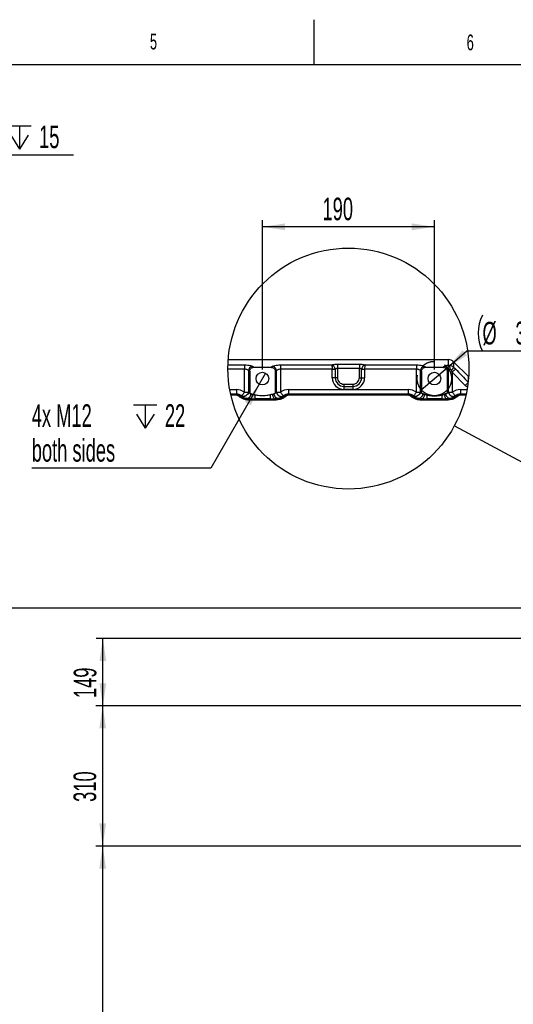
# Model space of a CAD drawing. Extents: x 0 to 8410, y 0 to 5940.
# Tile 113 of 158: x 2854 to 3945, y 3763 to 5940. Entities that reach past the tile are written whole.
import ezdxf

# ---------------------------------------------------------------- set-up
doc = ezdxf.new("R2010")
doc.units = 0
doc.header["$LTSCALE"] = 10
doc.linetypes.add('CENTERX2', pattern=[20.32, 12.7, -2.54, 2.54, -2.54])
doc.layers.get('0').update_dxf_attribs({"linetype": 'CONTINUOUS'})
doc.styles.add('SLDTEXTSTYLE0', font='TXT', dxfattribs={"width": 0.605})
doc.dimstyles.new('SLDDIMSTYLE1', dxfattribs={"dimtxt": 50, "dimasz": 50, "dimexe": 0, "dimexo": 0.0625, "dimgap": 12.5, "dimtad": 1, "dimdec": 1, "dimrnd": 1e-09, "dimzin": 12, "dimtxsty": 'SLDTEXTSTYLE0', "dimsah": 1, "dimcen": 0.09, "dimazin": 3, "dimtfac": 1, "dimtofl": 0, "dimtmove": 0, "dimatfit": 3, "dimtolj": 1, "dimtzin": 12})
doc.dimstyles.new('SLDDIMSTYLE10', dxfattribs={"dimtxt": 50, "dimasz": 50, "dimexe": 0, "dimexo": 0.0625, "dimgap": -12.5, "dimtad": 0, "dimtih": 1, "dimtoh": 1, "dimdec": 1, "dimlfac": 0.5, "dimrnd": 1e-09, "dimzin": 12, "dimtxsty": 'SLDTEXTSTYLE0', "dimblk1": 'NONE', "dimsah": 1, "dimcen": 0, "dimazin": 3, "dimtfac": 1, "dimtmove": 0, "dimatfit": 3, "dimtolj": 1})
doc.dimstyles.new('SLDDIMSTYLE12', dxfattribs={"dimtxt": 50, "dimasz": 50, "dimexe": 0, "dimexo": 0.0625, "dimgap": 12.5, "dimtad": 0, "dimtih": 1, "dimtoh": 1, "dimdec": 1, "dimlfac": 0.5, "dimrnd": 1e-09, "dimzin": 12, "dimtxsty": 'SLDTEXTSTYLE0', "dimblk1": 'NONE', "dimsah": 1, "dimcen": 0, "dimazin": 3, "dimtfac": 1, "dimtmove": 0, "dimatfit": 3, "dimtolj": 1, "dimtzin": 12})
doc.dimstyles.new('SLDDIMSTYLE14', dxfattribs={"dimtxt": 50, "dimasz": 50, "dimexe": 0, "dimexo": 0.0625, "dimgap": 12.5, "dimtad": 0, "dimtih": 1, "dimtoh": 1, "dimdec": 1, "dimlfac": 0.5, "dimrnd": 1e-09, "dimzin": 12, "dimtxsty": 'SLDTEXTSTYLE0', "dimblk1": 'NONE', "dimsah": 1, "dimcen": 0, "dimazin": 3, "dimtfac": 1, "dimtmove": 0, "dimatfit": 3, "dimtolj": 1, "dimtzin": 12})
doc.dimstyles.new('SLDDIMSTYLE15', dxfattribs={"dimtxt": 50, "dimasz": 50, "dimexe": 0, "dimexo": 0.0625, "dimgap": 12.5, "dimtad": 1, "dimdec": 1, "dimlfac": 0.5, "dimrnd": 1e-09, "dimzin": 12, "dimtxsty": 'SLDTEXTSTYLE0', "dimsah": 1, "dimcen": 0.09, "dimazin": 3, "dimtfac": 1, "dimtofl": 0, "dimtmove": 0, "dimatfit": 3, "dimtolj": 1, "dimtzin": 12})
doc.dimstyles.new('SLDDIMSTYLE2', dxfattribs={"dimtxt": 50, "dimasz": 50, "dimexe": 0, "dimexo": 0.0625, "dimgap": 12.5, "dimtad": 1, "dimdec": 0, "dimrnd": 1e-09, "dimzin": 12, "dimtxsty": 'SLDTEXTSTYLE0', "dimsah": 1, "dimcen": 0.09, "dimazin": 3, "dimtfac": 1, "dimtofl": 0, "dimtmove": 0, "dimatfit": 3, "dimtolj": 1, "dimtzin": 12})
doc.dimstyles.new('SLDDIMSTYLE5', dxfattribs={"dimtxt": 0.18, "dimasz": 50, "dimexe": 0, "dimexo": 0.0625, "dimgap": 0, "dimtad": 0, "dimtih": 1, "dimtoh": 1, "dimdec": 0, "dimrnd": 1e-09, "dimzin": 0, "dimtxsty": 'STANDARD', "dimblk1": 'NONE', "dimblk2": 'NONE', "dimsah": 1, "dimcen": 0.09, "dimazin": 3, "dimtfac": 50, "dimtdec": 0, "dimtofl": 0, "dimtmove": 0, "dimatfit": 3, "dimtolj": 1, "dimtzin": 0})
doc.dimstyles.new('SLDDIMSTYLE9', dxfattribs={"dimtxt": 50, "dimasz": 50, "dimexe": 0, "dimexo": 0.0625, "dimgap": 12.5, "dimtad": 0, "dimtih": 1, "dimtoh": 1, "dimdec": 1, "dimlfac": 0.5, "dimrnd": 1e-09, "dimzin": 12, "dimtxsty": 'SLDTEXTSTYLE0', "dimblk1": 'NONE', "dimsah": 1, "dimcen": 0, "dimazin": 3, "dimtol": 1, "dimtp": 0.018, "dimtfac": 1, "dimtdec": 3, "dimtmove": 0, "dimatfit": 3, "dimtolj": 1})

# ---------------------------------------------------------------- blocks, each defined once
blk = doc.blocks.new('_D_7')
at = {"color": 7, "linetype": 'CONTINUOUS'}
for p, q in [((4661.6, 4113), (3022.4, 4113)), ((3037.4, 2533), (3037.4, 4113)), ((4661.6, 2533), (3022.4, 2533))]:
    blk.add_line(p, q, dxfattribs=at)
for points in [[(3037.4, 4113), (3029.9, 4063), (3044.9, 4063)], [(3037.4, 2533), (3044.9, 2583), (3029.9, 2583)]]:
    blk.add_solid(points, dxfattribs=at)
at = {"color": 7, "linetype": 'CONTINUOUS', "insert": (2972.9, 3246.6), "char_height": 50, "attachment_point": 1, "rotation": 90, "style": 'SLDTEXTSTYLE0'}
blk.add_mtext('1580', dxfattribs=at)
blk = doc.blocks.new('_D_8')
at = {"color": 7, "linetype": 'CONTINUOUS'}
for p, q in [((4260.6, 4423), (3022.4, 4423)), ((3037.4, 4113), (3037.4, 4423)), ((4661.6, 4113), (3022.4, 4113))]:
    blk.add_line(p, q, dxfattribs=at)
for points in [[(3037.4, 4423), (3029.9, 4373), (3044.9, 4373)], [(3037.4, 4113), (3044.9, 4163), (3029.9, 4163)]]:
    blk.add_solid(points, dxfattribs=at)
at = {"color": 7, "linetype": 'CONTINUOUS', "insert": (2972.9, 4210.7), "char_height": 50, "attachment_point": 1, "rotation": 90, "style": 'SLDTEXTSTYLE0'}
blk.add_mtext('310', dxfattribs=at)
blk = doc.blocks.new('_D_9')
at = {"color": 7, "linetype": 'CONTINUOUS'}
for p, q in [((6136.6, 4639.1), (2746.6, 4639.1)), ((2761.6, 4639.1), (2761.6, 1533)), ((3861.9, 1533), (2746.6, 1533))]:
    blk.add_line(p, q, dxfattribs=at)
for points in [[(2761.6, 4639.1), (2754.1, 4589.1), (2769.1, 4589.1)], [(2761.6, 1533), (2769.1, 1583), (2754.1, 1583)]]:
    blk.add_solid(points, dxfattribs=at)
at = {"color": 7, "linetype": 'CONTINUOUS', "insert": (2697.2, 3009.7), "char_height": 50, "attachment_point": 1, "rotation": 90, "style": 'SLDTEXTSTYLE0'}
blk.add_mtext('3106', dxfattribs=at)
blk = doc.blocks.new('_D_18')
at = {"color": 7, "linetype": 'CONTINUOUS'}
for p, q in [((4741.6, 4572), (3022.8, 4572)), ((3037.8, 4423), (3037.8, 4572)), ((4260.6, 4423), (3022.8, 4423))]:
    blk.add_line(p, q, dxfattribs=at)
for points in [[(3037.8, 4572), (3030.3, 4522), (3045.3, 4522)], [(3037.8, 4423), (3045.3, 4473), (3030.3, 4473)]]:
    blk.add_solid(points, dxfattribs=at)
at = {"color": 7, "linetype": 'CONTINUOUS', "insert": (2973.4, 4440.2), "char_height": 50, "attachment_point": 1, "rotation": 90, "style": 'SLDTEXTSTYLE0'}
blk.add_mtext('149', dxfattribs=at)
blk = doc.blocks.new('_NONE')
blk = doc.blocks.new('SW_SYMBOL_HOLE_DEPTH')
at = {"color": 0, "linetype": 'CONTINUOUS'}
for p, q in [((0, 8750), (8000, 8750)), ((4000, 8750), (4000, 750)), ((1000, 5550), (4000, 750)), ((7000, 5550), (4000, 750))]:
    blk.add_line(p, q, dxfattribs=at)
blk = doc.blocks.new('_D_24')
at = {"color": 7, "linetype": 'CONTINUOUS'}
for p, q in [((2184, 5466.4), (2285, 5641.4)), ((2285, 5641.4), (2973.2, 5641.4)), ((2172, 5445.6), (2184, 5466.4))]:
    blk.add_line(p, q, dxfattribs=at)
for centre, start, end in [((2729.7, 5706), 153.4349, 206.5651), ((2683.4, 5706), 333.4349, 26.5651)]:
    blk.add_arc(centre, 144.4, start, end, dxfattribs=at)
blk.add_solid([(2184, 5466.4), (2215.5, 5506), (2202.5, 5513.5)], dxfattribs=at)
at = {"color": 7, "linetype": 'CONTINUOUS', "xscale": 0.006445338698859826, "yscale": 0.006445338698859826, "zscale": 0.006445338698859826}
blk.add_blockref('SW_SYMBOL_HOLE_DEPTH', (2827.8, 5648.6), dxfattribs=at)
at = {"color": 7, "linetype": 'CONTINUOUS', "char_height": 50, "attachment_point": 1, "style": 'SLDTEXTSTYLE0'}
for s, insert in [('0,018', (2640.6, 5770.4)), ('+', (2600.5, 5770.4)), ('%%c', (2310, 5705.9)), ('12', (2382.9, 5706)), ('H7', (2478, 5706)), ('0', (2640.6, 5705.9)), ('15', (2896.8, 5706))]:
    blk.add_mtext(s, dxfattribs=dict(at, insert=insert))
blk = doc.blocks.new('_D_25')
at = {"color": 7, "linetype": 'CONTINUOUS'}
for p, q in [((2062.6, 5429.6), (2293.3, 4952.4)), ((2293.3, 4952.4), (2402.6, 4726.3)), ((2433.4, 4741.7), (2433.4, 4820.9)), ((2433.4, 4820.9), (2655.2, 4820.9)), ((2655.2, 4820.9), (2655.2, 4741.7)), ((2402.6, 4726.3), (2660.9, 4726.3)), ((2655.2, 4741.7), (2433.4, 4741.7))]:
    blk.add_line(p, q, dxfattribs=at)
blk.add_arc((2178, 5191), 4418, 270.8765, 299.0424, dxfattribs=at)
blk.add_solid([(2293.3, 4952.4), (2308.3, 4904.2), (2321.8, 4910.7)], dxfattribs=at)
at = {"color": 7, "linetype": 'CONTINUOUS', "char_height": 50, "attachment_point": 1, "style": 'SLDTEXTSTYLE0'}
for s, insert in [('%%c', (2450.5, 4806.1)), ('265', (2523.4, 4806.3))]:
    blk.add_mtext(s, dxfattribs=dict(at, insert=insert))
blk = doc.blocks.new('_D_29')
at = {"color": 7, "linetype": 'CONTINUOUS'}
for p, q in [((3799.7, 5171.1), (3842.7, 5207.6)), ((3842.7, 5207.6), (4035.7, 5207.6)), ((3741.7, 5122), (3799.7, 5171.1))]:
    blk.add_line(p, q, dxfattribs=at)
for centre, start, end in [((3956.3, 5247.1), 153.4349, 206.5651), ((3947.2, 5247.1), 333.4349, 26.5651)]:
    blk.add_arc(centre, 88.5, start, end, dxfattribs=at)
blk.add_solid([(3799.7, 5171.1), (3842.7, 5197.7), (3833, 5209.1)], dxfattribs=at)
at = {"color": 7, "linetype": 'CONTINUOUS', "char_height": 50, "attachment_point": 1, "style": 'SLDTEXTSTYLE0'}
for s, insert in [('%%c', (3877.1, 5272)), ('38', (3950, 5272.2))]:
    blk.add_mtext(s, dxfattribs=dict(at, insert=insert))
blk = doc.blocks.new('_D_30')
at = {"color": 7, "linetype": 'CONTINUOUS'}
for p, q in [((3390.7, 5166.6), (3390.7, 5497.1)), ((3770.7, 5166.6), (3770.7, 5497.1)), ((3770.7, 5482.1), (3390.7, 5482.1))]:
    blk.add_line(p, q, dxfattribs=at)
for points in [[(3390.7, 5482.1), (3440.7, 5474.6), (3440.7, 5489.6)], [(3770.7, 5482.1), (3720.7, 5489.6), (3720.7, 5474.6)]]:
    blk.add_solid(points, dxfattribs=at)
at = {"color": 7, "linetype": 'CONTINUOUS', "insert": (3523.4, 5546.6), "char_height": 50, "attachment_point": 1, "style": 'SLDTEXTSTYLE0'}
blk.add_mtext('190', dxfattribs=at)
blk = doc.blocks.new('_D_31')
at = {"color": 7, "linetype": 'CONTINUOUS'}
for p, q in [((3397.7, 5158.7), (3383.7, 5134.4)), ((3383.7, 5134.4), (3276.3, 4948.5)), ((3276.3, 4948.5), (2880.6, 4948.5))]:
    blk.add_line(p, q, dxfattribs=at)
blk.add_solid([(3383.7, 5134.4), (3352.2, 5094.9), (3365.2, 5087.4)], dxfattribs=at)
at = {"color": 7, "linetype": 'CONTINUOUS', "xscale": 0.006445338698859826, "yscale": 0.006445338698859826, "zscale": 0.006445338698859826}
blk.add_blockref('SW_SYMBOL_HOLE_DEPTH', (3105.8, 5032.4), dxfattribs=at)
at = {"color": 7, "linetype": 'CONTINUOUS', "char_height": 50, "attachment_point": 1, "style": 'SLDTEXTSTYLE0'}
for s, insert in [('4x M12', (2880.6, 5089.8)), ('22', (3174.9, 5089.8)), ('both sides', (2880.6, 5012.9))]:
    blk.add_mtext(s, dxfattribs=dict(at, insert=insert))

msp = doc.modelspace()

# ---------------------------------------------------------------- linework, layer by layer
at = {"color": 7, "linetype": 'CONTINUOUS'}
for p, q in [((3505, 5840), (3505, 5940)), ((8310, 5840), (200, 5840)), ((3315.057486, 5188.565036), (3802.036636, 5188.565036)), ((3813.350342, 5183.878621), (3845.977766, 5151.251337)), ((3362.437554, 5162.728807), (3362.437554, 5114.283344)), ((3372.184589, 5171.619138), (3409.143493, 5171.619138)), ((3418.890528, 5162.728807), (3418.890528, 5114.283344)), ((3742.43756, 5162.728807), (3742.43756, 5114.283344)), ((3752.184577, 5171.619138), (3789.143518, 5171.619138)), ((3798.890553, 5162.728807), (3798.890553, 5114.283344)), ((3846.411241, 5150.858244), (3845.977766, 5151.251337)), ((3392.664075, 5108.564874), (3388.664082, 5108.564874)), ((3768.664069, 5108.564874), (3772.664063, 5108.564874))]:
    msp.add_line(p, q, dxfattribs=at)
at = {"color": 8, "linetype": 'CONTINUOUS'}
for p, q in [((3802.036636, 5176.296016), (3802.036636, 5188.565036)), ((3813.350342, 5183.878621), (3813.350342, 5172.043821)), ((3350.890569, 5167.161902), (3314.321741, 5167.161902)), ((3314.44028, 5176.816365), (3350.890569, 5176.816365)), ((3350.890569, 5176.816365), (3350.890569, 5167.161902)), ((3350.890569, 5116.264304), (3350.890569, 5167.161902)), ((3359.550826, 5164.292833), (3359.550826, 5116.264304)), ((3362.437554, 5162.728807), (3359.550826, 5164.292833)), ((3368.211083, 5173.860272), (3372.184589, 5171.619138)), ((3409.143493, 5171.619138), (3413.117036, 5173.860272)), ((3421.777293, 5164.292833), (3418.890528, 5162.728807)), ((3421.777293, 5116.264304), (3421.777293, 5164.292833)), ((3430.43755, 5176.816365), (3543.867871, 5176.816365)), ((3430.43755, 5176.816365), (3430.43755, 5167.161902)), ((3430.43755, 5167.161902), (3430.43755, 5116.264304)), ((3544.852763, 5167.161902), (3430.43755, 5167.161902)), ((3544.868708, 5166.929146), (3544.852763, 5167.161902)), ((3551.433936, 5166.929146), (3544.868708, 5166.929146)), ((3544.868708, 5148.564955), (3544.868708, 5166.929146)), ((3551.248193, 5168.050906), (3551.433936, 5166.929146)), ((3551.433936, 5166.929146), (3551.433936, 5148.564955)), ((3556.357838, 5178.42271), (3604.970269, 5178.42271)), ((3556.357838, 5178.42271), (3556.357838, 5168.72116)), ((3556.357838, 5168.72116), (3556.357838, 5148.564955)), ((3604.970269, 5168.72116), (3556.357838, 5168.72116)), ((3604.970269, 5178.42271), (3604.970269, 5168.72116)), ((3604.970269, 5148.564955), (3604.970269, 5168.72116)), ((3609.894171, 5166.929146), (3610.079952, 5168.050906)), ((3609.894171, 5148.564955), (3609.894171, 5166.929146)), ((3616.459399, 5166.929146), (3609.894171, 5166.929146)), ((3616.475344, 5167.161902), (3616.459399, 5166.929146)), ((3616.459399, 5166.929146), (3616.459399, 5148.564955)), ((3730.890557, 5167.161902), (3616.475344, 5167.161902)), ((3617.460236, 5176.816365), (3730.890557, 5176.816365)), ((3730.890557, 5176.816365), (3730.890557, 5167.161902)), ((3730.890557, 5116.264304), (3730.890557, 5167.161902)), ((3739.550814, 5164.292833), (3739.550814, 5116.264304)), ((3742.43756, 5162.728807), (3739.550814, 5164.292833)), ((3748.211052, 5173.860272), (3752.184577, 5171.619138)), ((3789.143518, 5171.619138), (3793.117043, 5173.860272)), ((3801.777299, 5164.292833), (3798.890553, 5162.728807)), ((3801.777299, 5116.264304), (3801.777299, 5164.292833)), ((3810.437556, 5161.030373), (3808.358416, 5165.222367)), ((3810.437556, 5161.030373), (3810.437556, 5116.264304)), ((3838.90669, 5131.394049), (3810.437556, 5161.030373)), ((3813.350342, 5172.043821), (3817.508623, 5167.847952)), ((3551.433936, 5148.564955), (3544.868708, 5148.564955)), ((3556.357838, 5148.564955), (3551.433936, 5148.564955)), ((3604.970269, 5148.564955), (3609.894171, 5148.564955)), ((3609.894171, 5148.564955), (3616.459399, 5148.564955)), ((3845.977766, 5145.284316), (3845.977766, 5151.251337)), ((3318.407565, 5122.221788), (3332.953334, 5122.221788)), ((3332.953334, 5122.221788), (3332.953334, 5112.227878)), ((3350.890569, 5116.264304), (3359.550826, 5116.264304)), ((3359.550826, 5116.264304), (3359.606147, 5116.218409)), ((3421.721935, 5116.218409), (3421.777293, 5116.264304)), ((3421.777293, 5116.264304), (3430.43755, 5116.264304)), ((3448.374823, 5122.221788), (3712.953322, 5122.221788)), ((3448.374823, 5122.221788), (3448.374823, 5112.227878)), ((3570.664033, 5134.258648), (3590.664074, 5134.258648)), ((3570.664033, 5134.258648), (3570.664033, 5129.334709)), ((3570.664033, 5129.334709), (3590.664074, 5129.334709)), ((3570.664033, 5129.334709), (3570.664033, 5122.769555)), ((3590.664074, 5122.769555), (3570.664033, 5122.769555)), ((3590.664074, 5134.258648), (3590.664074, 5129.334709)), ((3590.664074, 5129.334709), (3590.664074, 5122.769555)), ((3712.953322, 5122.221788), (3712.953322, 5112.227878)), ((3730.890557, 5116.264304), (3739.550814, 5116.264304)), ((3739.550814, 5116.264304), (3739.606172, 5116.218409)), ((3801.721923, 5116.218409), (3801.777299, 5116.264304)), ((3801.777299, 5116.264304), (3810.437556, 5116.264304)), ((3828.374792, 5122.221788), (3828.374792, 5112.227878)), ((3828.374792, 5122.221788), (3842.920542, 5122.221788)), ((3332.953334, 5112.227878), (3320.377424, 5112.227878)), ((3320.631713, 5111.068269), (3332.473069, 5111.068269)), ((3332.473069, 5109.842202), (3320.906639, 5109.842202)), ((3332.473069, 5111.068269), (3332.953334, 5112.227878)), ((3332.473069, 5109.842202), (3332.473069, 5111.068269)), ((3344.948173, 5108.225128), (3344.413593, 5106.934389)), ((3344.948173, 5108.225128), (3344.911739, 5108.256718)), ((3362.704396, 5101.651033), (3362.205394, 5100.446424)), ((3362.205394, 5098.851403), (3362.205394, 5100.446424)), ((3362.205394, 5100.446424), (3419.122688, 5100.446424)), ((3419.122688, 5098.851403), (3362.205394, 5098.851403)), ((3365.324318, 5112.837335), (3365.324318, 5113.047739)), ((3373.984575, 5110.299071), (3373.984575, 5101.52944)), ((3407.343581, 5101.52944), (3373.984575, 5101.52944)), ((3407.343581, 5110.299071), (3407.343581, 5101.52944)), ((3416.003838, 5113.047739), (3416.003838, 5112.837335)), ((3419.122688, 5100.446424), (3418.623686, 5101.651033)), ((3419.122688, 5098.851403), (3419.122688, 5100.446424)), ((3436.41638, 5108.256718), (3436.379909, 5108.225128)), ((3436.914489, 5106.934389), (3436.379909, 5108.225128)), ((3448.374823, 5112.227878), (3448.854975, 5111.068269)), ((3712.953322, 5112.227878), (3448.374823, 5112.227878)), ((3448.854975, 5109.842202), (3448.854975, 5111.068269)), ((3448.854975, 5111.068269), (3712.473094, 5111.068269)), ((3712.473094, 5109.842202), (3448.854975, 5109.842202)), ((3712.473094, 5111.068269), (3712.953322, 5112.227878)), ((3712.473094, 5109.842202), (3712.473094, 5111.068269)), ((3724.94816, 5108.225128), (3724.413581, 5106.934389)), ((3724.94816, 5108.225128), (3724.911727, 5108.256718)), ((3742.704403, 5101.651033), (3742.205419, 5100.446424)), ((3742.205419, 5098.851403), (3742.205419, 5100.446424)), ((3742.205419, 5100.446424), (3799.122713, 5100.446424)), ((3799.122713, 5098.851403), (3742.205419, 5098.851403)), ((3745.324306, 5112.837335), (3745.324306, 5113.047739)), ((3753.984563, 5110.299071), (3753.984563, 5101.52944)), ((3787.34355, 5101.52944), (3753.984563, 5101.52944)), ((3787.34355, 5110.299071), (3787.34355, 5101.52944)), ((3796.003807, 5113.047739), (3796.003807, 5112.837335)), ((3799.122713, 5100.446424), (3798.623711, 5101.651033)), ((3799.122713, 5098.851403), (3799.122713, 5100.446424)), ((3816.416386, 5108.256718), (3816.379935, 5108.225128)), ((3816.914532, 5106.934389), (3816.379935, 5108.225128)), ((3828.374792, 5112.227878), (3828.85501, 5111.068269)), ((3840.950729, 5112.227878), (3828.374792, 5112.227878)), ((3828.85501, 5109.842202), (3828.85501, 5111.068269)), ((3828.85501, 5111.068269), (3840.696376, 5111.068269)), ((3840.421487, 5109.842202), (3828.85501, 5109.842202))]:
    msp.add_line(p, q, dxfattribs=at)
at = {"color": 8, "linetype": 'CONTINUOUS', "flags": 128}
for points in [[(3544.852763, 5167.161902), (3545.780919, 5167.290946), (3546.696298, 5167.418202), (3547.586307, 5167.541882), (3548.438691, 5167.660495), (3549.241677, 5167.771956), (3549.984239, 5167.875072), (3550.65617, 5167.968651), (3551.248193, 5168.050906)], [(3610.079952, 5168.050906), (3610.671937, 5167.968651), (3611.343868, 5167.875072), (3612.08643, 5167.771956), (3612.889416, 5167.660495), (3613.7418, 5167.541882), (3614.631809, 5167.418202), (3615.547188, 5167.290946), (3616.475344, 5167.161902)], [(3817.508623, 5167.847952), (3817.171168, 5167.522511), (3816.633273, 5167.00395), (3815.910902, 5166.30747), (3815.025605, 5165.453931), (3814.003721, 5164.468667), (3812.875666, 5163.380882), (3811.675023, 5162.22336), (3810.437556, 5161.030373)], [(3845.160186, 5137.377163), (3845.07389, 5137.294611), (3844.345884, 5136.598131), (3843.460234, 5135.750553), (3842.442606, 5134.776911), (3841.322485, 5133.705219), (3840.132358, 5132.566771), (3838.90669, 5131.394049)], [(3359.550826, 5116.264304), (3358.762071, 5113.872668), (3357.43732, 5111.64405), (3355.666578, 5109.729847), (3353.57058, 5108.26089), (3351.292007, 5107.337018), (3348.986164, 5107.021114), (3346.809998, 5107.334932), (3344.911739, 5108.256718)], [(3350.890569, 5116.264304), (3349.750221, 5114.736935), (3348.651707, 5113.265892), (3347.635262, 5111.904522), (3346.738212, 5110.702893), (3345.993415, 5109.705409), (3345.428139, 5108.94843), (3345.063061, 5108.459672), (3344.911739, 5108.256718)], [(3359.606147, 5116.218409), (3358.814597, 5113.826474), (3357.486084, 5111.597558), (3355.711356, 5109.683951), (3353.61141, 5108.216187), (3351.329632, 5107.294401), (3349.021666, 5106.981775), (3346.845016, 5107.298872), (3344.948173, 5108.225128)], [(3421.721935, 5116.218409), (3422.513559, 5113.826474), (3423.841998, 5111.597558), (3425.616801, 5109.683951), (3427.716672, 5108.216187), (3429.99845, 5107.294401), (3432.306416, 5106.981775), (3434.483103, 5107.298872), (3436.379909, 5108.225128)], [(3421.777293, 5116.264304), (3422.566012, 5113.872668), (3423.890837, 5111.64405), (3425.661504, 5109.729847), (3427.757576, 5108.26089), (3430.036075, 5107.337018), (3432.341918, 5107.021114), (3434.518158, 5107.334932), (3436.41638, 5108.256718)], [(3430.43755, 5116.264304), (3431.577861, 5114.736935), (3432.676375, 5113.265892), (3433.69282, 5111.904522), (3434.589908, 5110.702893), (3435.334742, 5109.705409), (3435.900018, 5108.94843), (3436.265059, 5108.459672), (3436.41638, 5108.256718)], [(3739.550814, 5116.264304), (3738.762114, 5113.872668), (3737.437289, 5111.64405), (3735.666584, 5109.729847), (3733.570568, 5108.26089), (3731.292032, 5107.337018), (3728.986151, 5107.021114), (3726.809986, 5107.334932), (3724.911727, 5108.256718)], [(3730.890557, 5116.264304), (3729.750227, 5114.736935), (3728.651714, 5113.265892), (3727.635287, 5111.904522), (3726.738218, 5110.702893), (3725.993384, 5109.705409), (3725.428089, 5108.94843), (3725.063086, 5108.459672), (3724.911727, 5108.256718)], [(3739.606172, 5116.218409), (3738.814585, 5113.826474), (3737.486072, 5111.597558), (3735.711344, 5109.683951), (3733.611435, 5108.216187), (3731.329657, 5107.294401), (3729.021691, 5106.981775), (3726.845022, 5107.298872), (3724.94816, 5108.225128)], [(3801.721923, 5116.218409), (3802.513547, 5113.826474), (3803.842042, 5111.597558), (3805.616789, 5109.683951), (3807.716679, 5108.216187), (3809.998475, 5107.294401), (3812.306423, 5106.981775), (3814.483091, 5107.298872), (3816.379935, 5108.225128)], [(3801.777299, 5116.264304), (3802.565999, 5113.872668), (3803.890824, 5111.64405), (3805.661529, 5109.729847), (3807.757545, 5108.26089), (3810.036082, 5107.337018), (3812.341962, 5107.021114), (3814.518146, 5107.334932), (3816.416386, 5108.256718)], [(3810.437556, 5116.264304), (3811.577886, 5114.736935), (3812.6764, 5113.265892), (3813.692827, 5111.904522), (3814.589895, 5110.702893), (3815.334739, 5109.705409), (3815.900024, 5108.94843), (3816.265028, 5108.459672), (3816.416386, 5108.256718)], [(3368.344486, 5111.645242), (3368.208885, 5109.729847), (3367.869437, 5107.885381), (3367.338657, 5106.180688), (3366.636291, 5104.678055), (3365.788266, 5103.433212), (3364.826024, 5102.492949), (3363.785252, 5101.891538), (3362.704396, 5101.651033)], [(3412.983671, 5111.645242), (3413.119197, 5109.729847), (3413.45872, 5107.885381), (3413.989425, 5106.180688), (3414.691791, 5104.678055), (3415.539853, 5103.433212), (3416.502058, 5102.492949), (3417.542867, 5101.891538), (3418.623686, 5101.651033)], [(3748.344474, 5111.645242), (3748.208892, 5109.729847), (3747.869425, 5107.885381), (3747.338682, 5106.180688), (3746.636279, 5104.678055), (3745.788272, 5103.433212), (3744.826049, 5102.492949), (3743.78524, 5101.891538), (3742.704403, 5101.651033)], [(3792.983621, 5111.645242), (3793.119222, 5109.729847), (3793.458689, 5107.885381), (3793.989431, 5106.180688), (3794.691816, 5104.678055), (3795.539841, 5103.433212), (3796.502065, 5102.492949), (3797.542874, 5101.891538), (3798.623711, 5101.651033)]]:
    msp.add_lwpolyline(points, dxfattribs=at)
at = {"color": 7, "linetype": 'CONTINUOUS', "flags": 128}
for points in [[(3365.324318, 5113.047739), (3363.873243, 5113.64766), (3362.437554, 5114.283344)], [(3416.003838, 5113.047739), (3417.454913, 5113.64766), (3418.890528, 5114.283344)], [(3742.43756, 5114.283344), (3743.873231, 5113.64766), (3745.324306, 5113.047739)], [(3798.890553, 5114.283344), (3797.454882, 5113.64766), (3796.003807, 5113.047739)]]:
    msp.add_lwpolyline(points, dxfattribs=at)
at = {"color": 7, "linetype": 'CONTINUOUS'}
for centre, radius in [((3580.664001, 5168.72464), 266.346911), ((3390.664095, 5146.564866), 14.000068), ((3770.664007, 5146.564956), 13.999991)]:
    msp.add_circle(centre, radius, dxfattribs=at)
at = {"color": 7, "linetype": 'CENTERX2'}
msp.add_circle((3770.664056, 5146.564889), 38, dxfattribs=at)
at = {"color": 7, "linetype": 'CONTINUOUS'}
msp.add_arc((3802.037095, 5172.566166), 15.998751, 44.99782225, 90.001617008, dxfattribs=at)
at = {"color": 8, "linetype": 'CONTINUOUS'}
for centre, radius, start, end in [((3370.543422, 5163.045819), 11.063101, 102.170495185, 173.527963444), ((3410.784605, 5163.045736), 11.063202, 6.47241255, 77.829128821), ((3750.543486, 5163.045755), 11.063184, 102.170903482, 173.52767777), ((3790.784609, 5163.045733), 11.063205, 6.472423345, 77.829118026), ((3792.896049, 5166.578009), 13.341289, 0.338177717, 46.753757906), ((3793.705679, 5181.182479), 21.666283, 312.554570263, 335.052245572), ((3570.66431, 5148.565097), 25.795602, 180.00031574, 269.999419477), ((3570.664088, 5148.564995), 19.230167, 180.000119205, 269.999880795), ((3570.664091, 5148.564908), 14.30626, 179.999812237, 269.999829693), ((3590.664019, 5148.564995), 19.230167, 270.000119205, 359.999880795), ((3590.664068, 5148.564827), 25.795332, 269.999980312, 0.000284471), ((3590.664016, 5148.564908), 14.30626, 270.000170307, 0.000187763), ((3332.954128, 5092.242057), 29.979732, 53.252788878, 90.001517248), ((3372.951275, 5132.262177), 20.868516, 230.246481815, 248.563076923), ((3408.376586, 5132.262384), 20.868817, 291.437472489, 309.753622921), ((3448.373991, 5092.24206), 29.979729, 89.998409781, 126.747212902), ((3712.954148, 5092.242156), 29.979633, 53.252726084, 90.001580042), ((3752.951178, 5132.261887), 20.868215, 230.24622983, 248.563001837), ((3788.37717, 5132.261417), 20.867692, 291.436870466, 309.754061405), ((3828.373979, 5092.242113), 29.979675, 89.99844717, 126.747246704), ((3332.959252, 5092.254866), 19.973013, 53.242328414, 90.01697648), ((3340.694866, 5101.119736), 6.90211, 57.399291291, 109.28015557), ((3364.273609, 5132.261548), 30.841887, 231.200493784, 249.746976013), ((3355.364869, 5113.132278), 9.963816, 259.781008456, 358.303716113), ((3373.592446, 5588.441413), 486.912131, 268.718677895, 270.046142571), ((3372.647771, 5201.998036), 90.455214, 267.273200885, 267.900934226), ((3407.73567, 5588.438574), 486.909292, 269.953862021, 271.281325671), ((3408.677134, 5202.078159), 90.535401, 272.099241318, 272.726442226), ((3425.963208, 5113.13218), 9.963733, 181.695730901, 280.219544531), ((3417.055059, 5132.260351), 30.840587, 290.252902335, 308.800051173), ((3448.368868, 5092.254866), 19.973013, 89.982916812, 126.757671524), ((3440.633259, 5101.119612), 6.902237, 70.719935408, 122.600453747), ((3712.959293, 5092.255028), 19.972851, 53.242174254, 90.017130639), ((3720.694832, 5101.119669), 6.902178, 57.399438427, 109.280090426), ((3744.273773, 5132.261858), 30.842238, 231.200600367, 249.746869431), ((3735.364862, 5113.132272), 9.96381, 259.780971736, 358.303752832), ((3753.592412, 5588.437784), 486.908502, 268.718673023, 270.046145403), ((3752.648431, 5202.013992), 90.471183, 267.273256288, 267.900878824), ((3787.735701, 5588.437784), 486.908502, 269.953854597, 271.281326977), ((3788.679663, 5202.013992), 90.471183, 272.099121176, 272.726743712), ((3805.963257, 5113.132276), 9.963816, 181.696268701, 280.219095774), ((3797.054615, 5132.261259), 30.841588, 290.253069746, 308.799672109), ((3828.36882, 5092.255028), 19.972851, 89.982869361, 126.757825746), ((3820.633276, 5101.119686), 6.902161, 70.719891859, 122.600599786)]:
    msp.add_arc(centre, radius, start, end, dxfattribs=at)
for points, knots in [([(3350.890569, 5176.816365), (3351.152696, 5176.815542), (3353.585998, 5176.807905), (3357.966151, 5176.528975), (3363.595237, 5175.751972), (3366.812703, 5174.433367), (3368.211083, 5173.860272)], [0, 0, 0, 0, 0.0444315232, 0.4124544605, 0.7446398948, 1, 1, 1, 1]), ([(3359.550826, 5164.292833), (3358.870222, 5164.844154), (3357.391129, 5166.042287), (3354.582267, 5166.859057), (3352.489239, 5167.121693), (3351.267378, 5167.159192), (3351.021629, 5167.16096), (3350.890569, 5167.161902)], [0, 0, 0, 0, 0.2793121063, 0.6070025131, 0.9209720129, 0.9578536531, 1, 1, 1, 1]), ([(3413.117036, 5173.860272), (3413.361338, 5173.985005), (3414.988398, 5174.815732), (3418.641383, 5175.82727), (3424.209173, 5176.664361), (3428.287189, 5176.763885), (3430.43755, 5176.816365)], [0, 0, 0, 0, 0.0464670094, 0.3094727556, 0.635881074, 1, 1, 1, 1]), ([(3430.43755, 5167.161902), (3429.357986, 5167.109207), (3427.283298, 5167.007936), (3424.440006, 5166.17558), (3422.636179, 5165.147694), (3421.898344, 5164.413317), (3421.777293, 5164.292833)], [0, 0, 0, 0, 0.3463396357, 0.6655895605, 0.945135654, 1, 1, 1, 1]), ([(3543.867871, 5176.816365), (3544.773902, 5177.078935), (3547.164745, 5177.771806), (3551.36491, 5178.294709), (3554.633252, 5178.378498), (3556.357838, 5178.42271)], [0, 0, 0, 0, 0.2237346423, 0.5903927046, 1, 1, 1, 1]), ([(3543.867871, 5176.816365), (3543.875087, 5176.814581), (3544.770434, 5176.593236), (3546.525713, 5175.723945), (3548.645619, 5173.696465), (3550.357594, 5171.097387), (3550.94527, 5169.087117), (3551.248193, 5168.050906)], [0, 0, 0, 0, 0.0018619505, 0.2310381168, 0.4778660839, 0.7308616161, 1, 1, 1, 1]), ([(3543.867871, 5176.816365), (3543.868828, 5176.813782), (3543.942116, 5176.616082), (3544.067048, 5176.133035), (3544.296052, 5174.897209), (3544.524752, 5172.939209), (3544.741113, 5170.203287), (3544.813823, 5168.222641), (3544.852763, 5167.161902)], [0, 0, 0, 0, 0.0008496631, 0.0650460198, 0.1534081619, 0.3886427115, 0.6725865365, 1, 1, 1, 1]), ([(3556.357838, 5168.72116), (3555.70809, 5168.679087), (3554.448026, 5168.597494), (3552.715356, 5168.004683), (3551.839222, 5167.269316), (3551.433936, 5166.929146)], [0, 0, 0, 0, 0.3639230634, 0.7057605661, 1, 1, 1, 1]), ([(3604.970269, 5178.42271), (3606.694855, 5178.378498), (3609.963197, 5178.294709), (3614.163362, 5177.771806), (3616.554205, 5177.078935), (3617.460236, 5176.816365)], [0, 0, 0, 0, 0.4096072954, 0.7762653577, 1, 1, 1, 1]), ([(3609.894171, 5166.929146), (3609.488885, 5167.269316), (3608.612751, 5168.004683), (3606.880081, 5168.597494), (3605.620017, 5168.679087), (3604.970269, 5168.72116)], [0, 0, 0, 0, 0.2942394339, 0.6360769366, 1, 1, 1, 1]), ([(3617.460236, 5176.816365), (3617.45302, 5176.814581), (3616.557673, 5176.593236), (3614.802393, 5175.723945), (3612.68249, 5173.696464), (3610.970507, 5171.097394), (3610.382859, 5169.087118), (3610.079952, 5168.050906)], [0, 0, 0, 0, 0.0018619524, 0.2310383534, 0.4778665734, 0.7308623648, 1, 1, 1, 1]), ([(3617.460236, 5176.816365), (3617.459279, 5176.813782), (3617.385991, 5176.616082), (3617.26106, 5176.133035), (3617.032055, 5174.897209), (3616.803355, 5172.939209), (3616.586994, 5170.203287), (3616.514284, 5168.222641), (3616.475344, 5167.161902)], [0, 0, 0, 0, 0.0008496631, 0.0650460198, 0.1534081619, 0.3886427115, 0.6725865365, 1, 1, 1, 1]), ([(3730.890557, 5176.816365), (3731.152684, 5176.815542), (3733.585998, 5176.807905), (3737.966162, 5176.528974), (3743.595248, 5175.751982), (3746.812691, 5174.433367), (3748.211052, 5173.860272)], [0, 0, 0, 0, 0.0444315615, 0.4124569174, 0.7446426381, 1, 1, 1, 1]), ([(3739.550814, 5164.292833), (3738.870229, 5164.844156), (3737.391152, 5166.042316), (3734.582268, 5166.859044), (3732.489221, 5167.121696), (3731.267359, 5167.159191), (3731.021611, 5167.160959), (3730.890557, 5167.161902)], [0, 0, 0, 0, 0.2793070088, 0.6070028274, 0.9209720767, 0.9578556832, 1, 1, 1, 1]), ([(3793.117043, 5173.860272), (3794.246077, 5174.347394), (3797.096842, 5175.577356), (3800.176602, 5176.025411), (3802.036636, 5176.296016)], [0, 0, 0, 0, 0.3960458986, 1, 1, 1, 1]), ([(3806.237105, 5166.656753), (3805.282365, 5166.371077), (3803.631517, 5165.877111), (3802.327261, 5164.762731), (3801.777299, 5164.292833)], [0, 0, 0, 0, 0.5783329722, 1, 1, 1, 1]), ([(3802.036636, 5176.296016), (3803.567772, 5176.236599), (3806.705521, 5176.114835), (3810.604607, 5174.399541), (3812.584854, 5172.700576), (3813.350342, 5172.043821)], [0, 0, 0, 0, 0.3689336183, 0.7560536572, 1, 1, 1, 1]), ([(3808.358416, 5165.222367), (3808.221645, 5165.463901), (3807.983653, 5165.88419), (3807.536391, 5166.343912), (3807.09282, 5166.616364), (3806.651593, 5166.727792), (3806.364632, 5166.67861), (3806.237105, 5166.656753)], [0, 0, 0, 0, 0.300042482, 0.5220996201, 0.6865959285, 0.8607219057, 1, 1, 1, 1]), ([(3817.508623, 5167.847952), (3822.130233, 5163.043261), (3831.418441, 5153.38711), (3840.677278, 5143.702792), (3845.329119, 5138.837179)], [0, 0, 0, 0, 0.4975782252, 1, 1, 1, 1]), ([(3843.798947, 5127.481898), (3843.262021, 5127.798278), (3841.453547, 5128.863909), (3839.958128, 5130.349513), (3838.90669, 5131.394049)], [0, 0, 0, 0, 0.2968945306, 1, 1, 1, 1]), ([(3332.473069, 5111.068269), (3333.549777, 5111.015702), (3335.839332, 5110.90392), (3339.648391, 5109.840239), (3342.535035, 5108.354111), (3344.128082, 5107.150165), (3344.413593, 5106.934389)], [0, 0, 0, 0, 0.2510501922, 0.5338433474, 0.9164537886, 1, 1, 1, 1]), ([(3338.415876, 5107.634744), (3338.274658, 5107.749924), (3337.492282, 5108.388046), (3336.061188, 5109.18341), (3334.156782, 5109.754669), (3333.011221, 5109.814224), (3332.473069, 5109.842202)], [0, 0, 0, 0, 0.0846208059, 0.4688165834, 0.7504655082, 1, 1, 1, 1]), ([(3362.205394, 5098.851403), (3359.823328, 5098.985706), (3355.236792, 5099.244298), (3349.269514, 5101.074167), (3344.505069, 5103.329856), (3341.074144, 5105.491999), (3339.177419, 5107.020888), (3338.415876, 5107.634744)], [0, 0, 0, 0, 0.2758802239, 0.5311922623, 0.7175108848, 0.8865793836, 1, 1, 1, 1]), ([(3344.413593, 5106.934389), (3344.981098, 5106.480085), (3346.370688, 5105.36768), (3348.92947, 5103.76792), (3352.489219, 5102.084142), (3356.635174, 5100.883359), (3360.055543, 5100.473221), (3361.839122, 5100.450989), (3362.205394, 5100.446424)], [0, 0, 0, 0, 0.1128627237, 0.2763549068, 0.4673762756, 0.7229539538, 0.943106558, 1, 1, 1, 1]), ([(3362.704396, 5101.651033), (3361.510768, 5101.714827), (3359.185874, 5101.839082), (3356.136402, 5102.471444), (3354.330365, 5103.079622), (3353.597179, 5103.32652)], [0, 0, 0, 0, 0.38529012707, 0.75044984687, 1, 1, 1, 1]), ([(3365.324318, 5112.837335), (3365.563345, 5112.665414), (3366.298692, 5112.136512), (3367.355992, 5111.730772), (3368.154994, 5111.661638), (3368.344486, 5111.645242)], [0, 0, 0, 0, 0.2686750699, 0.826558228, 1, 1, 1, 1]), ([(3412.983671, 5111.645242), (3413.339224, 5111.684849), (3414.436997, 5111.807136), (3415.371803, 5112.421771), (3416.003838, 5112.837335)], [0, 0, 0, 0, 0.3238857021, 1, 1, 1, 1]), ([(3427.730978, 5103.32652), (3426.828843, 5103.028238), (3424.887752, 5102.386436), (3421.828009, 5101.809701), (3419.679321, 5101.703305), (3418.623686, 5101.651033)], [0, 0, 0, 0, 0.3063811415, 0.659229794, 1, 1, 1, 1]), ([(3442.912281, 5107.634744), (3441.814548, 5106.765316), (3439.506263, 5104.937107), (3435.840862, 5102.825924), (3432.011478, 5101.131099), (3427.240156, 5099.620382), (3422.849321, 5098.916627), (3419.807086, 5098.863382), (3419.122688, 5098.851403)], [0, 0, 0, 0, 0.1622304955, 0.3411342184, 0.4886630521, 0.64716731, 0.9206249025, 1, 1, 1, 1]), ([(3419.122688, 5100.446424), (3419.635888, 5100.455038), (3421.720428, 5100.49003), (3423.992648, 5100.825576), (3426.70361, 5101.478757), (3428.776349, 5102.127232), (3431.642513, 5103.380656), (3434.377821, 5104.94149), (3436.100409, 5106.294818), (3436.914489, 5106.934389)], [0, 0, 0, 0, 0.07970885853, 0.3237651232, 0.3540971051, 0.51284371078, 0.66012490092, 0.83937814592, 1, 1, 1, 1]), ([(3436.914489, 5106.934389), (3438.276009, 5107.853359), (3440.630954, 5109.442851), (3444.365423, 5110.627904), (3446.995361, 5111.033023), (3448.454046, 5111.06067), (3448.854975, 5111.068269)], [0, 0, 0, 0, 0.3813054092, 0.6595225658, 0.9064175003, 1, 1, 1, 1]), ([(3448.854975, 5109.842202), (3448.654568, 5109.83817), (3447.925492, 5109.823503), (3446.610241, 5109.607187), (3444.743398, 5108.969087), (3443.584822, 5108.124828), (3442.912281, 5107.634744)], [0, 0, 0, 0, 0.0930416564, 0.3384836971, 0.615996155, 1, 1, 1, 1]), ([(3712.473094, 5111.068269), (3713.54979, 5111.015702), (3715.839327, 5110.903921), (3719.64837, 5109.840222), (3722.535038, 5108.354134), (3724.128076, 5107.150165), (3724.413581, 5106.934389)], [0, 0, 0, 0, 0.2510480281, 0.5338405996, 0.9164547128, 1, 1, 1, 1]), ([(3718.415827, 5107.634744), (3718.274615, 5107.749924), (3717.492261, 5108.388058), (3716.061183, 5109.183395), (3714.156804, 5109.754677), (3713.011253, 5109.814226), (3712.473094, 5109.842202)], [0, 0, 0, 0, 0.0846194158, 0.4688166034, 0.7504600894, 1, 1, 1, 1]), ([(3742.205419, 5098.851403), (3739.823347, 5098.985705), (3735.236804, 5099.244295), (3729.269516, 5101.074172), (3724.505057, 5103.329855), (3721.074115, 5105.492001), (3719.177376, 5107.020888), (3718.415827, 5107.634744)], [0, 0, 0, 0, 0.2758802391, 0.5311916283, 0.7175104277, 0.8865791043, 1, 1, 1, 1]), ([(3724.413581, 5106.934389), (3724.981086, 5106.480085), (3726.370676, 5105.36768), (3728.929465, 5103.76791), (3732.489231, 5102.084157), (3736.635173, 5100.88336), (3740.055543, 5100.473218), (3741.839129, 5100.450989), (3742.205419, 5100.446424)], [0, 0, 0, 0, 0.112862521, 0.2763544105, 0.4673771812, 0.7229534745, 0.9431037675, 1, 1, 1, 1]), ([(3742.704403, 5101.651033), (3741.510781, 5101.714829), (3739.185876, 5101.83909), (3736.136393, 5102.471432), (3734.330346, 5103.079621), (3733.597167, 5103.32652)], [0, 0, 0, 0, 0.3852873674, 0.75045224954, 1, 1, 1, 1]), ([(3745.324306, 5112.837335), (3745.563326, 5112.665414), (3746.298662, 5112.136504), (3747.355968, 5111.730769), (3748.154975, 5111.661638), (3748.344474, 5111.645242)], [0, 0, 0, 0, 0.2686701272, 0.8265527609, 1, 1, 1, 1]), ([(3792.983621, 5111.645242), (3793.339187, 5111.684848), (3794.436969, 5111.807126), (3795.371778, 5112.421771), (3796.003807, 5112.837335)], [0, 0, 0, 0, 0.3238949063, 1, 1, 1, 1]), ([(3807.730965, 5103.32652), (3806.828844, 5103.028237), (3804.887755, 5102.386425), (3801.82802, 5101.809707), (3799.679334, 5101.703307), (3798.623711, 5101.651033)], [0, 0, 0, 0, 0.3063785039, 0.6592324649, 1, 1, 1, 1]), ([(3822.912278, 5107.634744), (3821.814537, 5106.765319), (3819.506249, 5104.937125), (3815.840866, 5102.825904), (3812.011481, 5101.131116), (3807.240156, 5099.620362), (3802.849326, 5098.916632), (3799.807092, 5098.863382), (3799.122713, 5098.851403)], [0, 0, 0, 0, 0.16223124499, 0.34113391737, 0.48866389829, 0.64716695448, 0.92062697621, 1, 1, 1, 1]), ([(3799.122713, 5100.446424), (3799.635907, 5100.455038), (3801.720434, 5100.490031), (3803.992642, 5100.825578), (3806.703598, 5101.478757), (3808.776343, 5102.127243), (3811.642526, 5103.380633), (3814.377821, 5104.941519), (3816.100432, 5106.294822), (3816.914532, 5106.934389)], [0, 0, 0, 0, 0.0797078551, 0.3237630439, 0.3540950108, 0.5128415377, 0.6601244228, 0.8393759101, 1, 1, 1, 1]), ([(3816.914532, 5106.934389), (3818.276033, 5107.85336), (3820.630949, 5109.442855), (3824.36541, 5110.627912), (3826.995364, 5111.033023), (3828.454071, 5111.06067), (3828.85501, 5111.068269)], [0, 0, 0, 0, 0.381301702, 0.659517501, 0.9064153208, 1, 1, 1, 1]), ([(3828.85501, 5109.842202), (3828.654587, 5109.838171), (3827.925498, 5109.823507), (3826.610233, 5109.607184), (3824.743389, 5108.969092), (3823.584816, 5108.124829), (3822.912278, 5107.634744)], [0, 0, 0, 0, 0.0930483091, 0.338487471, 0.6159996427, 1, 1, 1, 1])]:
    msp.add_open_spline(points, degree=3, knots=knots, dxfattribs=at)
at = {"color": 7, "linetype": 'CONTINUOUS'}
for points, knots in [([(3362.437554, 5162.728807), (3362.52592, 5163.698541), (3362.702837, 5165.640023), (3364.167226, 5168.210294), (3366.350881, 5170.146744), (3369.10818, 5171.393253), (3371.138565, 5171.542334), (3372.184589, 5171.619138)], [0, 0, 0, 0, 0.1972053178, 0.3948203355, 0.5864342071, 0.7869370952, 1, 1, 1, 1]), ([(3409.143493, 5171.619138), (3410.368416, 5171.513671), (3412.825028, 5171.302154), (3415.988052, 5169.502639), (3418.046594, 5166.913416), (3418.815879, 5164.529833), (3418.872902, 5163.154075), (3418.890528, 5162.728807)], [0, 0, 0, 0, 0.2493626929, 0.5001024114, 0.7185889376, 0.9130115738, 1, 1, 1, 1]), ([(3742.43756, 5162.728807), (3742.525908, 5163.698543), (3742.702788, 5165.640037), (3744.167241, 5168.210283), (3746.350888, 5170.146751), (3749.10819, 5171.393244), (3751.138566, 5171.542331), (3752.184577, 5171.619138)], [0, 0, 0, 0, 0.1972050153, 0.394821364, 0.5864353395, 0.7869394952, 1, 1, 1, 1]), ([(3789.143518, 5171.619138), (3790.368429, 5171.51367), (3792.825023, 5171.302152), (3795.988027, 5169.502628), (3798.046571, 5166.913415), (3798.815908, 5164.529838), (3798.872928, 5163.154075), (3798.890553, 5162.728807)], [0, 0, 0, 0, 0.2493606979, 0.5000998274, 0.7185875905, 0.9130113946, 1, 1, 1, 1]), ([(3365.324318, 5113.047739), (3366.052485, 5112.76513), (3367.377491, 5112.250881), (3368.72683, 5111.804561), (3369.334631, 5111.603519)], [0, 0, 0, 0, 0.54955734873, 1, 1, 1, 1]), ([(3373.984575, 5110.299071), (3372.773129, 5110.608418), (3371.212543, 5111.006918), (3369.677954, 5111.494447), (3369.334631, 5111.603519)], [0, 0, 0, 0, 0.7762764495, 1, 1, 1, 1]), ([(3388.664082, 5108.564874), (3386.209126, 5108.636925), (3381.264988, 5108.782031), (3376.422554, 5109.791063), (3373.984575, 5110.299071)], [0, 0, 0, 0, 0.4965385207, 1, 1, 1, 1]), ([(3407.343581, 5110.299071), (3404.940012, 5109.797016), (3400.098216, 5108.785666), (3395.153919, 5108.638822), (3392.664075, 5108.564874)], [0, 0, 0, 0, 0.4964209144, 1, 1, 1, 1]), ([(3411.993489, 5111.603519), (3410.828443, 5111.246502), (3409.288486, 5110.774596), (3407.724373, 5110.392174), (3407.343581, 5110.299071)], [0, 0, 0, 0, 0.7565442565, 1, 1, 1, 1]), ([(3411.993489, 5111.603519), (3412.815224, 5111.877731), (3414.163482, 5112.327642), (3415.486983, 5112.845504), (3416.003838, 5113.047739)], [0, 0, 0, 0, 0.6094792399, 1, 1, 1, 1]), ([(3749.334618, 5111.603519), (3748.512883, 5111.877729), (3747.164634, 5112.327633), (3745.841148, 5112.845503), (3745.324306, 5113.047739)], [0, 0, 0, 0, 0.6094842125, 1, 1, 1, 1]), ([(3749.334618, 5111.603519), (3750.499663, 5111.246498), (3752.039631, 5110.774585), (3753.603758, 5110.392174), (3753.984563, 5110.299071)], [0, 0, 0, 0, 0.7565385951, 1, 1, 1, 1]), ([(3753.984563, 5110.299071), (3756.38812, 5109.797016), (3761.229915, 5108.785661), (3766.174213, 5108.63882), (3768.664069, 5108.564874)], [0, 0, 0, 0, 0.49641842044, 1, 1, 1, 1]), ([(3772.664063, 5108.564874), (3775.118999, 5108.636927), (3780.063131, 5108.782037), (3784.905559, 5109.791063), (3787.34355, 5110.299071)], [0, 0, 0, 0, 0.4965353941, 1, 1, 1, 1]), ([(3787.34355, 5110.299071), (3788.554976, 5110.608425), (3790.115552, 5111.006938), (3791.65014, 5111.494448), (3791.993476, 5111.603519)], [0, 0, 0, 0, 0.7762682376, 1, 1, 1, 1]), ([(3796.003807, 5113.047739), (3795.275628, 5112.765132), (3793.950613, 5112.250891), (3792.60127, 5111.804562), (3791.993476, 5111.603519)], [0, 0, 0, 0, 0.5495633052, 1, 1, 1, 1])]:
    msp.add_open_spline(points, degree=3, knots=knots, dxfattribs=at)

# ---------------------------------------------------------------- texts
at = {"color": 7, "linetype": 'CONTINUOUS', "char_height": 35, "attachment_point": 1, "style": 'SLDTEXTSTYLE0'}
for s, insert in [('5', (3141.873624, 5909.180927)), ('6', (3842.19766, 5907.332057))]:
    msp.add_mtext(s, dxfattribs=dict(at, insert=insert))

# ---------------------------------------------------------------- dimensions: what is measured, and where the dimension line sits
at = {"color": 7, "linetype": 'CONTINUOUS'}
for p1, p2, text, dimstyle, picture, middle in [((2171.965304, 5445.631017), (2183.965304, 5466.415627), '<>H7{\\fGDT;x}15', 'SLDDIMSTYLE9', '_D_24', (2641.606783, 5711.721725)), ((3741.656509, 5122.017747), (3799.671603, 5171.112032), '(<>)', 'SLDDIMSTYLE14', '_D_29', (3951.733732, 5252.874892))]:
    dim = msp.add_diameter_dim_2p(p1=p1, p2=p2, text=text, dimstyle=dimstyle, dxfattribs=at)
    dim.commit()
    dim.dimension.update_dxf_attribs({"geometry": picture, "text_midpoint": middle, "dimtype": 163})
dim = msp.add_linear_dim(base=(3390.664056, 5482.12995), p1=(3770.664056, 5146.564889), p2=(3390.664056, 5146.564889), dimstyle='SLDDIMSTYLE15', dxfattribs=at)
dim.commit()
dim.dimension.update_dxf_attribs({"geometry": '_D_30', "text_midpoint": (3580.664056, 5482.12995), "dimtype": 160})
dim = msp.add_diameter_dim_2p(p1=(2062.617807, 5429.602355), p2=(2293.312801, 4952.444289), dimstyle='SLDDIMSTYLE10', dxfattribs=at)
dim.commit()
dim.dimension.update_dxf_attribs({"geometry": '_D_25', "text_midpoint": (2544.283743, 4781.269917), "dimtype": 163})
dim = msp.add_diameter_dim_2p(p1=(3397.664056, 5158.689245), p2=(3383.664056, 5134.440534), text='4x M12{\\fGDT;x}22\\Pboth sides', dimstyle='SLDDIMSTYLE12', override={"dimpost": '<>'}, dxfattribs=at)
dim.commit()
dim.dimension.update_dxf_attribs({"geometry": '_D_31', "text_midpoint": (3065.921804, 5025.262536), "dimtype": 163})
for base, p1, p2, dimstyle, picture, middle in [((2761.634054, 1533.021738), (6156.634054, 4639.083327), (3881.910645, 1533.021738), 'SLDDIMSTYLE2', '_D_9', (2761.634054, 3086.052532)), ((3037.815198, 4572.021738), (4280.634054, 4423.021738), (4761.634054, 4572.021738), 'SLDDIMSTYLE1', '_D_18', (3037.815198, 4497.521738)), ((3037.357622, 4423.021738), (4681.634054, 4113.021738), (4280.634054, 4423.021738), 'SLDDIMSTYLE1', '_D_8', (3037.357622, 4268.021738)), ((3037.357622, 4113.021738), (4681.634054, 2533.021738), (4681.634054, 4113.021738), 'SLDDIMSTYLE1', '_D_7', (3037.357622, 3323.021738))]:
    dim = msp.add_linear_dim(base=base, p1=p1, p2=p2, angle=90, dimstyle=dimstyle, dxfattribs=at)
    dim.commit()
    dim.dimension.update_dxf_attribs({"geometry": picture, "text_midpoint": middle, "dimtype": 160})

# ---------------------------------------------------------------- leaders
at = {"color": 7, "linetype": 'CONTINUOUS', "has_arrowhead": 0}
msp.add_leader([(3815.096481, 5042.300839), (4549.417841, 4646.309975)], dimstyle='SLDDIMSTYLE5', dxfattribs=at)

doc.saveas('drawing.dxf')
